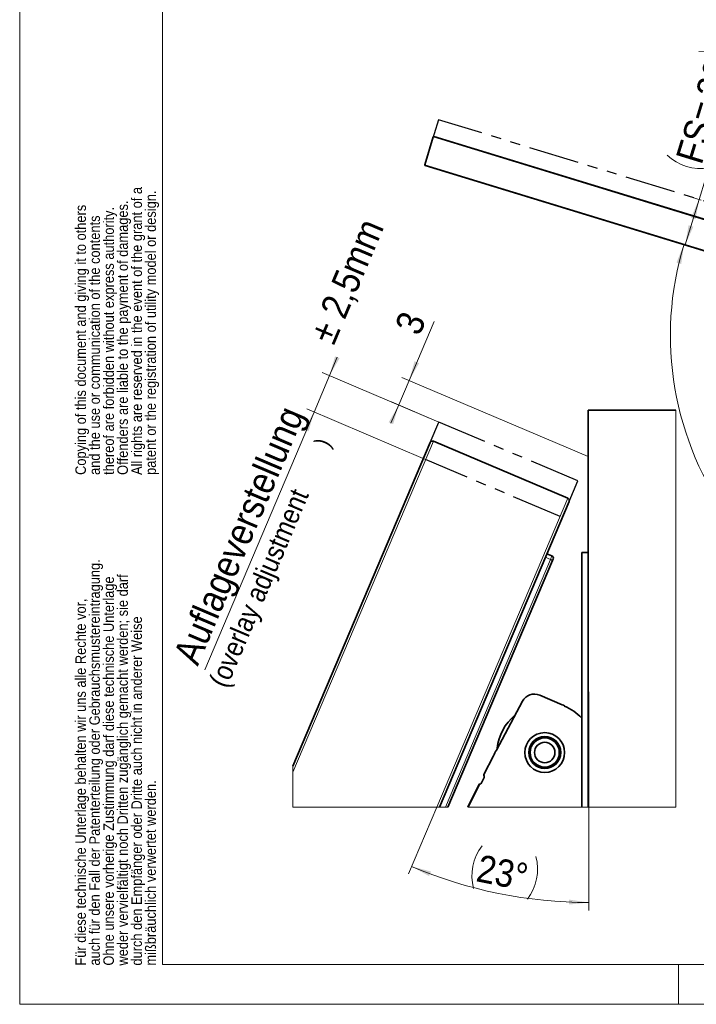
# Model space of a CAD drawing. Header units: millimetres. Extents: x 2 to 420, y 0 to 291.
# Tile 1 of 12: x 2 to 87, y 0 to 125. Entities that reach past the tile are written whole.
import ezdxf

# ---------------------------------------------------------------- set-up
doc = ezdxf.new("R2010")
doc.units = ezdxf.units.MM
doc.header["$PDSIZE"] = -1
doc.linetypes.add('SLD-Durchgehend', pattern=[0])
doc.linetypes.add('SLD-Phantom', pattern=[12.7, 6.35, -1.27, 1.27, -1.27, 1.27, -1.27])
doc.styles.add('SLDTEXTSTYLE1', font='GOTHIC.TTF', dxfattribs={"width": 0.913})
doc.dimstyles.new('SLDDIMSTYLE10', dxfattribs={"dimtxt": 3.439583, "dimasz": 2.5, "dimexe": 0, "dimexo": 0.0625, "dimgap": 0.859896, "dimtad": 1, "dimlfac": 5, "dimrnd": 1e-09, "dimzin": 12, "dimdsep": 46, "dimtxsty": 'SLDTEXTSTYLE1', "dimsah": 1, "dimcen": 0.09, "dimadec": 0, "dimazin": 3, "dimtfac": 1, "dimtofl": 0, "dimtmove": 0, "dimatfit": 3, "dimfxl": 1, "dimfrac": 2, "dimtolj": 1, "dimtzin": 12, "dimarcsym": 0})
doc.dimstyles.new('SLDDIMSTYLE11', dxfattribs={"dimtxt": 3.439583, "dimasz": 2.5, "dimexe": 0, "dimexo": 0.0625, "dimgap": 0.859896, "dimtad": 1, "dimdec": 4, "dimlfac": 5, "dimzin": 12, "dimdsep": 46, "dimtxsty": 'SLDTEXTSTYLE1', "dimsah": 1, "dimcen": 0.09, "dimazin": 3, "dimtfac": 1, "dimtofl": 0, "dimtmove": 0, "dimatfit": 3, "dimfxl": 1, "dimfrac": 2, "dimtolj": 1, "dimtzin": 12, "dimarcsym": 0})
doc.dimstyles.new('SLDDIMSTYLE12', dxfattribs={"dimtxt": 3.439583, "dimasz": 2.5, "dimexe": 0, "dimexo": 0.0625, "dimgap": 0.859896, "dimtad": 1, "dimrnd": 1e-09, "dimzin": 12, "dimdsep": 46, "dimtxsty": 'SLDTEXTSTYLE1', "dimsah": 1, "dimcen": 0.09, "dimadec": 0, "dimazin": 3, "dimtfac": 1, "dimtmove": 0, "dimatfit": 0, "dimfxl": 1, "dimfrac": 2, "dimtolj": 1, "dimtzin": 12, "dimarcsym": 0})
doc.dimstyles.new('SLDDIMSTYLE13', dxfattribs={"dimtxt": 3.439583, "dimasz": 2.5, "dimexe": 0, "dimexo": 0.0625, "dimgap": 0.859896, "dimtad": 1, "dimdec": 0, "dimrnd": 1e-09, "dimzin": 12, "dimdsep": 46, "dimtxsty": 'SLDTEXTSTYLE1', "dimsah": 1, "dimcen": 0.09, "dimadec": 0, "dimazin": 3, "dimtfac": 1, "dimtmove": 0, "dimatfit": 0, "dimfxl": 1, "dimfrac": 2, "dimtolj": 1, "dimtzin": 12, "dimarcsym": 0})
doc.dimstyles.new('SLDDIMSTYLE14', dxfattribs={"dimtxt": 3.439583, "dimasz": 2.5, "dimexe": 0, "dimexo": 0.0625, "dimgap": 0.859896, "dimtad": 1, "dimdec": 4, "dimzin": 12, "dimdsep": 46, "dimtxsty": 'SLDTEXTSTYLE1', "dimsah": 1, "dimcen": 0.09, "dimazin": 3, "dimtfac": 1, "dimtofl": 0, "dimtmove": 0, "dimatfit": 3, "dimfxl": 1, "dimfrac": 2, "dimtolj": 1, "dimtzin": 12, "dimarcsym": 0})

# ---------------------------------------------------------------- blocks, each defined once
blk = doc.blocks.new('SW_NOTE_0_7')
at = {"color": 0, "linetype": 'Continuous', "lineweight": 0, "char_height": 1.3229, "attachment_point": 1, "rotation": 90, "style": 'SLDTEXTSTYLE1'}
for s, insert in [('patent or the registration of utility model or design.', (7.13, 0)), ('All rights are reserved in the event of the grant of a', (5.37, 0)), ('Copying of this document and giving it to others', (-1.69, 0)), ('thereof are forbidden without express authority. ', (1.84, 0)), ('Offenders are liable to the payment of damages. ', (3.6, 0)), ('and the use or communication of the contents ', (0.07, 0))]:
    blk.add_mtext(s, dxfattribs=dict(at, insert=insert))
blk = doc.blocks.new('SW_NOTE_0_8')
at = {"color": 0, "linetype": 'Continuous', "lineweight": 0, "char_height": 1.3229, "attachment_point": 1, "rotation": 90, "style": 'SLDTEXTSTYLE1'}
for s, insert in [('auch für den Fall der Patenterteilung oder Gebrauchsmustereintragung. ', (0.07, 0)), ('weder vervielfältigt noch Dritten zugänglich gemacht werden; sie darf', (3.6, 0)), ('Ohne unsere vorherige Zustimmung darf diese technische Unterlage ', (1.84, 0)), ('Für diese technische Unterlage behalten wir uns alle Rechte vor, ', (-1.69, 0)), ('durch den Empfänger oder Dritte auch nicht in anderer Weise', (5.37, 0)), ('mißbräuchlich verwertet werden.', (7.13, 0))]:
    blk.add_mtext(s, dxfattribs=dict(at, insert=insert))
blk = doc.blocks.new('_D_19')
at = {"color": 7, "linetype": 'SLD-Durchgehend', "lineweight": 0}
for p, q in [((87.61, 101.88), (93.01, 119.52)), ((87.61, 101.88), (85.86, 96.15)), ((87.86, 101.81), (86.66, 102.18)), ((86.11, 96.07), (84.9, 96.44))]:
    blk.add_line(p, q, dxfattribs=at)
at = {"color": 7, "linetype": 'SLD-Durchgehend', "lineweight": 18}
for centre, start, end in [((88.61, 114.48), 46.4349, 99.5651), ((87.81, 111.89), 226.4349, 279.5651)]:
    blk.add_arc(centre, 6.11, start, end, dxfattribs=at)
for points in [[(87.61, 101.88), (86.59, 99.58), (87.18, 99.4)], [(85.86, 96.15), (86.89, 98.45), (86.29, 98.63)]]:
    blk.add_solid(points, dxfattribs=at)
at = {"color": 7, "linetype": 'SLD-Durchgehend', "lineweight": 18, "char_height": 3.44, "attachment_point": 1, "rotation": 73, "style": 'SLDTEXTSTYLE1'}
for s, insert in [('30', (87.13, 115.33)), ('FS= ', (84.63, 107.15))]:
    blk.add_mtext(s, dxfattribs=dict(at, insert=insert))
blk = doc.blocks.new('_D_22')
at = {"color": 150, "linetype": 'SLD-Durchgehend', "lineweight": 18}
for centre, radius, start, end in [((123.34, 84.75), 39.34, 163, 270), ((94.73, 61.89), 6.11, 100.9158, 154.0459), ((93.84, 63.06), 6.11, 280.9158, 334.0459)]:
    blk.add_arc(centre, radius, start, end, dxfattribs=at)
for points in [[(85.72, 96.25), (84.76, 93.92), (85.36, 93.76)], [(123.34, 45.41), (120.85, 45.8), (120.83, 45.18)]]:
    blk.add_solid(points, dxfattribs=at)
at = {"color": 150, "linetype": 'SLD-Durchgehend', "lineweight": 18, "insert": (92.73, 67.24), "char_height": 3.44, "attachment_point": 1, "rotation": 307.4808, "style": 'SLDTEXTSTYLE1'}
blk.add_mtext('107°', dxfattribs=at)
blk = doc.blocks.new('_D_23')
at = {"color": 150, "linetype": 'SLD-Durchgehend', "lineweight": 0}
for p, q in [((41.04, 79.7), (42.02, 82)), ((39.09, 75.1), (41.04, 79.7)), ((54.83, 73.85), (40.12, 80.09)), ((39.09, 75.1), (25.32, 42.65)), ((53.15, 69.13), (38.17, 75.49))]:
    blk.add_line(p, q, dxfattribs=at)
at = {"color": 150, "linetype": 'SLD-Durchgehend', "lineweight": 18}
for points in [[(41.04, 79.7), (42.31, 81.88), (41.74, 82.12)], [(39.09, 75.1), (37.83, 72.92), (38.4, 72.68)]]:
    blk.add_solid(points, dxfattribs=at)
at = {"color": 150, "linetype": 'SLD-Durchgehend', "lineweight": 18, "attachment_point": 1, "rotation": 67, "style": 'SLDTEXTSTYLE1'}
for s, insert, char_height in [(' ± 2,5mm', (37.97, 83.7), 3.44), ('Auflageverstellung ', (21.27, 44.36), 3.4396)]:
    blk.add_mtext(s, dxfattribs=dict(at, insert=insert, char_height=char_height))
blk = doc.blocks.new('_D_24')
at = {"color": 150, "linetype": 'SLD-Durchgehend', "lineweight": 0}
for p, q in [((51.07, 79.08), (54.23, 86.53)), ((73.63, 69.5), (50.14, 79.47)), ((51.07, 79.08), (49.76, 76)), ((49.76, 76), (48.78, 73.7)), ((54.83, 73.85), (48.84, 76.39))]:
    blk.add_line(p, q, dxfattribs=at)
at = {"color": 150, "linetype": 'SLD-Durchgehend', "lineweight": 18}
for points in [[(51.07, 79.08), (52.33, 81.26), (51.76, 81.5)], [(49.76, 76), (48.5, 73.82), (49.07, 73.58)]]:
    blk.add_solid(points, dxfattribs=at)
at = {"color": 150, "linetype": 'SLD-Durchgehend', "lineweight": 18, "insert": (49.19, 85.91), "char_height": 3.44, "attachment_point": 1, "rotation": 67, "style": 'SLDTEXTSTYLE1'}
blk.add_mtext('3', dxfattribs=at)
blk = doc.blocks.new('_D_25')
at = {"color": 150, "linetype": 'SLD-Durchgehend', "lineweight": 0}
for p, q in [((73.73, 39.88), (73.73, 12.32)), ((54.56, 25.35), (50.99, 16.95))]:
    blk.add_line(p, q, dxfattribs=at)
at = {"color": 150, "linetype": 'SLD-Durchgehend', "lineweight": 18}
for centre, radius, start, end in [((65.09, 16.71), 6.11, 142.2036, 195.3337), ((61.15, 17.49), 6.11, 322.2036, 15.3337), ((73.73, 70.5), 57.18, 247, 270)]:
    blk.add_arc(centre, radius, start, end, dxfattribs=at)
for points in [[(51.38, 17.87), (53.59, 16.65), (53.82, 17.23)], [(73.73, 13.32), (71.23, 13.69), (71.22, 13.07)]]:
    blk.add_solid(points, dxfattribs=at)
at = {"color": 150, "linetype": 'SLD-Durchgehend', "lineweight": 18, "insert": (60.05, 19.4), "char_height": 3.44, "attachment_point": 1, "rotation": 348.7686, "style": 'SLDTEXTSTYLE1'}
blk.add_mtext('23°', dxfattribs=at)
blk = doc.blocks.new('SW_NOTE_0_21')
at = {"color": 0, "linetype": 'Continuous', "lineweight": 0, "attachment_point": 1, "rotation": 67, "style": 'SLDTEXTSTYLE1'}
for s, insert, char_height in [(')', (10.37, 31.35), 2), ('(overlay adjustment', (-2.94, 1.25), 2.5)]:
    blk.add_mtext(s, dxfattribs=dict(at, insert=insert, char_height=char_height))

msp = doc.modelspace()

# ---------------------------------------------------------------- linework, layer by layer
at = {"color": 7, "linetype": 'SLD-Durchgehend', "lineweight": 18}
for p, q in [((2.000268, 0.499818), (2.000268, 291.499818)), ((20.000268, 5.499818), (20.000268, 286.499818)), ((120.289055, 89.530071), (54.112768, 109.762191)), ((53.036839, 106.242989), (119.213127, 86.010869)), ((54.130516, 71.429721), (36.434221, 29.73987)), ((54.560768, 25.352127), (71.067805, 64.240268)), ((68.877177, 56.533566), (55.641441, 25.352127)), ((68.237643, 56.805036), (68.877177, 56.533566)), ((20.000268, 5.499818), (410.000268, 5.499818)), ((85.000268, 5.499818), (85.000268, 0.499818)), ((415.000268, 0.499818), (2.000268, 0.499818))]:
    msp.add_line(p, q, dxfattribs=at)
at = {"color": 150, "linetype": 'SLD-Phantom', "lineweight": 25}
for p, q in [((54.773526, 111.92344), (53.69175, 108.385113)), ((120.949815, 91.691318), (54.773526, 111.92344)), ((53.737145, 71.270791), (54.831192, 73.848204)), ((72.320784, 66.424313), (54.831192, 73.848204)), ((70.090977, 61.939008), (53.153688, 69.128461)), ((71.226737, 63.846899), (72.320784, 66.424313))]:
    msp.add_line(p, q, dxfattribs=at)
at = {"color": 7, "linetype": 'SLD-Durchgehend', "lineweight": 35}
for p, q in [((53.036839, 106.242989), (54.112768, 109.762191)), ((54.187685, 109.802024), (120.249219, 89.604991)), ((119.138206, 85.971032), (53.076672, 106.168069)), ((73.627817, 25.352127), (73.627817, 75.358174)), ((73.627817, 75.358174), (84.684323, 75.358174)), ((36.434221, 30.507653), (53.737146, 71.270785)), ((71.067805, 64.240268), (54.130516, 71.429721)), ((71.226737, 63.846892), (54.886677, 25.352127)), ((69.070461, 56.988916), (68.426189, 57.249224)), ((72.827817, 25.352127), (72.827817, 57.407683)), ((72.827817, 57.407683), (73.627817, 57.407683)), ((55.973035, 25.352127), (69.158149, 56.414312)), ((65.368147, 38.674733), (62.065353, 32.517082)), ((70.355467, 38.236922), (67.530495, 39.436049)), ((70.661451, 38.0994), (70.650612, 38.073874)), ((61.694942, 31.803704), (60.508598, 29.442123)), ((60.184864, 28.396687), (60.519484, 29.062799)), ((58.453993, 25.352127), (59.900594, 28.231791)), ((59.957739, 28.23416), (58.509947, 25.352127))]:
    msp.add_line(p, q, dxfattribs=at)
at = {"color": 7, "linetype": 'SLD-Durchgehend', "lineweight": 18, "flags": 128}
for points in [[(58.453993, 25.352127), (58.509947, 25.352127), (72.827817, 25.352127), (73.627817, 25.352127), (84.684323, 25.352127), (84.684323, 75.358174)], [(69.070461, 56.988916), (69.066747, 56.980169), (69.055748, 56.954256), (69.037887, 56.912175), (69.01385, 56.855551), (68.98456, 56.786543), (68.951144, 56.707821), (68.914885, 56.622407), (68.877177, 56.533566)], [(68.877177, 56.533566), (68.931729, 56.51041), (68.984327, 56.488088), (69.032905, 56.467465), (69.075554, 56.44936), (69.1106, 56.434489), (69.136664, 56.423432), (69.152724, 56.416607), (69.158149, 56.414312)], [(36.434221, 30.507653), (36.434221, 29.73987), (36.434221, 25.352127), (54.560768, 25.352127), (54.886677, 25.352127), (55.641441, 25.352127), (55.973035, 25.352127)]]:
    msp.add_lwpolyline(points, dxfattribs=at)
at = {"color": 7, "linetype": 'SLD-Durchgehend', "lineweight": 35, "flags": 128}
msp.add_lwpolyline([(69.158149, 56.414312), (69.172991, 56.449271), (69.187264, 56.482902), (69.200418, 56.513882), (69.211947, 56.541047), (69.221409, 56.563339), (69.228439, 56.579894), (69.232769, 56.590101), (69.234231, 56.593544)], dxfattribs=at)
at = {"color": 7, "linetype": 'SLD-Durchgehend', "lineweight": 35}
for centre, radius in [((68.163517, 32.214648), 2.510002), ((68.163525, 32.214643), 2.010002), ((68.163517, 32.214647), 1.999998), ((68.163519, 32.214641), 1.839231), ((68.163524, 32.214646), 1.286707)]:
    msp.add_circle(centre, radius, dxfattribs=at)
for centre, radius, start, end in [((54.170144, 109.744649), 0.06, 73, 163), ((53.094216, 106.225448), 0.06, 163, 253), ((54.013287, 71.153597), 0.299978, 66.9962434, 157.00473867), ((54.013295, 71.153576), 0.299994, 66.99924269, 157.00173939), ((70.950585, 63.964115), 0.300001, 336.99936985, 67.00011212), ((70.950585, 63.964115), 0.300002, 336.99941035, 67.00007161), ((68.958084, 56.710764), 0.299996, 336.99950255, 68.00066904), ((66.866241, 37.871222), 1.699975, 66.99922711, 151.79285771), ((67.225868, 30.864506), 8.009177, 64.59869256, 66.99872524), ((68.16338, 32.214456), 6.365462, 42.88065069, 66.99953456), ((68.163523, 32.214651), 6.000003, 128.64264841, 174.94168605), ((88.524711, 18.325592), 30.024923, 151.7930944, 153.32703276), ((60.687323, 29.352343), 0.200007, 153.3278042, 209.9596788), ((60.340759, 29.152579), 0.200007, 333.3278042, 29.9596788), ((59.916732, 28.532881), 0.301522, 266.931929, 277.81642179), ((59.916764, 28.531384), 0.300035, 277.84921557, 333.32448781)]:
    msp.add_arc(centre, radius, start, end, dxfattribs=at)
at = {"color": 150, "linetype": 'Continuous', "lineweight": 25}
msp.add_point((73.627817, 69.503489), dxfattribs=at)

# ---------------------------------------------------------------- block references
at = {"color": 7, "linetype": 'Continuous', "lineweight": 0}
for name, p in [('SW_NOTE_0_7', (10.710185, 67.183985)), ('SW_NOTE_0_8', (10.706538, 5.378298))]:
    msp.add_blockref(name, p, dxfattribs=at)
at = {"color": 150, "linetype": 'Continuous', "lineweight": 0}
msp.add_blockref('SW_NOTE_0_21', (28.716646, 39.921297), dxfattribs=at)

# ---------------------------------------------------------------- dimensions: what is measured, and where the dimension line sits
at = {"color": 7, "linetype": 'SLD-Durchgehend', "lineweight": 18}
dim = msp.add_linear_dim(base=(85.858657, 96.145611), p1=(87.86167, 101.807379), p2=(86.10744, 96.069551), angle=73, text='(FS= <>)', dimstyle='SLDDIMSTYLE10', dxfattribs=at)
dim.commit()
dim.dimension.update_dxf_attribs({"geometry": '_D_19', "text_midpoint": (90.823207, 112.383924), "dimtype": 160})
at = {"color": 150, "linetype": 'SLD-Durchgehend', "lineweight": 18}
for base, line1, line2, dimstyle, picture, middle in [((91.016861, 66.741025), ((119.213127, 86.010868), (53.036838, 106.24299)), ((123.33588, 58.474644), (123.33588, 22.774644)), 'SLDDIMSTYLE11', '_D_22', (92.118777, 60.813305)), ((59.09591, 17.896365), ((54.560767, 25.352127), (71.067804, 64.240268)), ((73.726071, 39.8843), (73.726071, 49.707676)), 'SLDDIMSTYLE14', '_D_25', (62.588856, 14.416845))]:
    dim = msp.add_angular_dim_2l(base=base, line1=line1, line2=line2, text='(<>)', dimstyle=dimstyle, dxfattribs=at)
    dim.commit()
    dim.dimension.update_dxf_attribs({"geometry": picture, "text_midpoint": middle, "dimtype": 162})
dim = msp.add_linear_dim(base=(41.044868, 79.700152), p1=(53.153688, 69.128461), p2=(54.831192, 73.848204), angle=67, text='Auflageverstellung <>', dimstyle='SLDDIMSTYLE12', dxfattribs=at)
dim.commit()
dim.dimension.update_dxf_attribs({"geometry": '_D_23', "text_midpoint": (37.572047, 71.518698), "dimtype": 160})
dim = msp.add_linear_dim(base=(49.758173, 76.001573), p1=(73.627817, 69.503489), p2=(54.831192, 73.848204), angle=67, dimstyle='SLDDIMSTYLE13', dxfattribs=at)
dim.commit()
dim.dimension.update_dxf_attribs({"geometry": '_D_24', "text_midpoint": (53.729815, 85.358176), "dimtype": 160})

doc.saveas('drawing.dxf')
